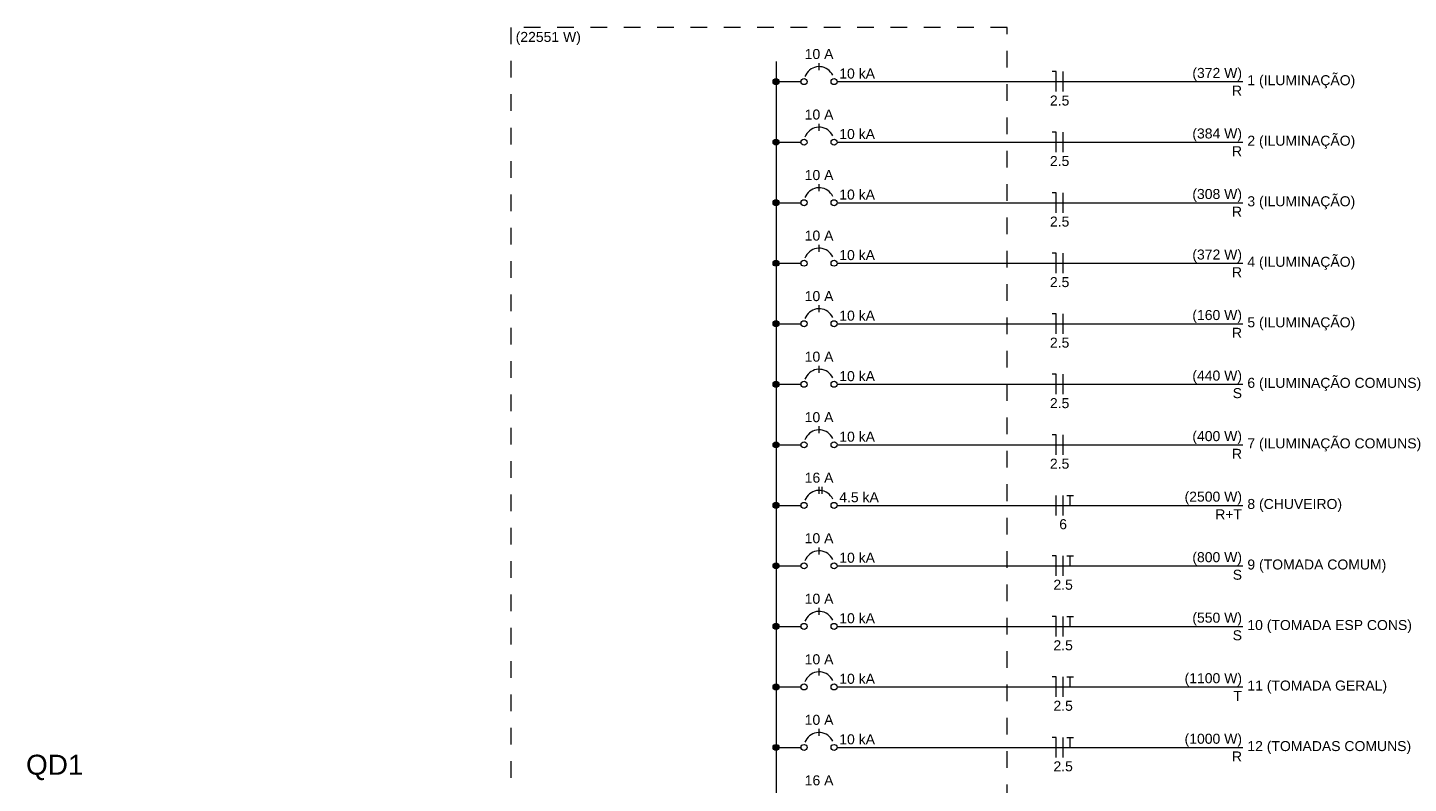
# Model space of a CAD drawing. Header units: feet. Extents: x -18 to 1038, y -110 to 48.
# Tile 80 of 199: x 69.31 to 79.66, y -13.29 to -7.62. Entities that reach past the tile are written whole.
import ezdxf

# ---------------------------------------------------------------- set-up
doc = ezdxf.new("R2010")
doc.units = ezdxf.units.FT
doc.header["$MEASUREMENT"] = 0
doc.linetypes.add('JIS_02_1.2', pattern=[0.25, 0.125, -0.125])
for name, color, linetype, lineweight in [('DI-Barramento', 6, 'Continuous', 5), ('DI-Disjuntor', 1, 'Continuous', 5), ('DI-Fios', 3, 'Continuous', 5), ('DI-Linhas do diagrama', 9, 'Continuous', 5), ('DI-Pontilhado', 7, 'JIS_02_1.2', 5), ('DI-Textos do diagrama', 7, 'Continuous', 5), ('DI-Títulos', 3, 'Continuous', 5)]:
    doc.layers.add(name, color=color, linetype=linetype, lineweight=lineweight)
doc.styles.add('Arial', font='arial.ttf')

msp = doc.modelspace()

# ---------------------------------------------------------------- hatches: boundary and pattern name
at = {"layer": 'DI-Barramento', "linetype": 'Continuous'}
msp.add_hatch(color=256, dxfattribs=at).paths.add_polyline_path([(74.9397, -8.0286), (74.9396, -8.0266), (74.9393, -8.0247), (74.9389, -8.0228), (74.9383, -8.0209), (74.9376, -8.0191), (74.9367, -8.0173), (74.9356, -8.0157), (74.9344, -8.0141), (74.9331, -8.0127), (74.9316, -8.0114), (74.9301, -8.0102), (74.9284, -8.0091), (74.9267, -8.0082), (74.9249, -8.0075), (74.923, -8.0069), (74.9211, -8.0064), (74.9191, -8.0062), (74.9172, -8.0061), (74.9152, -8.0062), (74.9133, -8.0064), (74.9114, -8.0069), (74.9095, -8.0075), (74.9077, -8.0082), (74.9059, -8.0091), (74.9043, -8.0102), (74.9027, -8.0114), (74.9013, -8.0127), (74.8999, -8.0141), (74.8987, -8.0157), (74.8977, -8.0173), (74.8968, -8.0191), (74.896, -8.0209), (74.8954, -8.0228), (74.895, -8.0247), (74.8948, -8.0266), (74.8947, -8.0286), (74.8948, -8.0306), (74.895, -8.0325), (74.8954, -8.0344), (74.896, -8.0363), (74.8968, -8.0381), (74.8977, -8.0398), (74.8987, -8.0415), (74.8999, -8.0431), (74.9013, -8.0445), (74.9027, -8.0458), (74.9043, -8.047), (74.9059, -8.0481), (74.9077, -8.049), (74.9095, -8.0497), (74.9114, -8.0503), (74.9133, -8.0508), (74.9152, -8.051), (74.9172, -8.0511), (74.9191, -8.051), (74.9211, -8.0508), (74.923, -8.0503), (74.9249, -8.0497), (74.9267, -8.049), (74.9284, -8.0481), (74.9301, -8.047), (74.9316, -8.0458), (74.9331, -8.0445), (74.9344, -8.0431), (74.9356, -8.0415), (74.9367, -8.0398), (74.9376, -8.0381), (74.9383, -8.0363), (74.9389, -8.0344), (74.9393, -8.0325), (74.9396, -8.0306)])
at = {"layer": 'DI-Textos do diagrama', "linetype": 'Continuous'}
for points in [[(74.9397, -8.4823), (74.9396, -8.4804), (74.9393, -8.4784), (74.9389, -8.4765), (74.9383, -8.4747), (74.9376, -8.4728), (74.9367, -8.4711), (74.9356, -8.4694), (74.9344, -8.4679), (74.9331, -8.4664), (74.9316, -8.4651), (74.9301, -8.4639), (74.9284, -8.4629), (74.9267, -8.462), (74.9249, -8.4612), (74.923, -8.4606), (74.9211, -8.4602), (74.9191, -8.4599), (74.9172, -8.4598), (74.9152, -8.4599), (74.9133, -8.4602), (74.9114, -8.4606), (74.9095, -8.4612), (74.9077, -8.462), (74.9059, -8.4629), (74.9043, -8.4639), (74.9027, -8.4651), (74.9013, -8.4664), (74.8999, -8.4679), (74.8987, -8.4694), (74.8977, -8.4711), (74.8968, -8.4728), (74.896, -8.4747), (74.8954, -8.4765), (74.895, -8.4784), (74.8948, -8.4804), (74.8947, -8.4823), (74.8948, -8.4843), (74.895, -8.4863), (74.8954, -8.4882), (74.896, -8.49), (74.8968, -8.4919), (74.8977, -8.4936), (74.8987, -8.4953), (74.8999, -8.4968), (74.9013, -8.4983), (74.9027, -8.4996), (74.9043, -8.5008), (74.9059, -8.5018), (74.9077, -8.5027), (74.9095, -8.5035), (74.9114, -8.5041), (74.9133, -8.5045), (74.9152, -8.5048), (74.9172, -8.5048), (74.9191, -8.5048), (74.9211, -8.5045), (74.923, -8.5041), (74.9249, -8.5035), (74.9267, -8.5027), (74.9284, -8.5018), (74.9301, -8.5008), (74.9316, -8.4996), (74.9331, -8.4983), (74.9344, -8.4968), (74.9356, -8.4953), (74.9367, -8.4936), (74.9376, -8.4919), (74.9383, -8.49), (74.9389, -8.4882), (74.9393, -8.4863), (74.9396, -8.4843)], [(74.9397, -8.9361), (74.9396, -8.9341), (74.9393, -8.9322), (74.9389, -8.9303), (74.9383, -8.9284), (74.9376, -8.9266), (74.9367, -8.9248), (74.9356, -8.9232), (74.9344, -8.9216), (74.9331, -8.9202), (74.9316, -8.9189), (74.9301, -8.9177), (74.9284, -8.9166), (74.9267, -8.9157), (74.9249, -8.915), (74.923, -8.9144), (74.9211, -8.9139), (74.9191, -8.9137), (74.9172, -8.9136), (74.9152, -8.9137), (74.9133, -8.9139), (74.9114, -8.9144), (74.9095, -8.915), (74.9077, -8.9157), (74.9059, -8.9166), (74.9043, -8.9177), (74.9027, -8.9189), (74.9013, -8.9202), (74.8999, -8.9216), (74.8987, -8.9232), (74.8977, -8.9248), (74.8968, -8.9266), (74.896, -8.9284), (74.8954, -8.9303), (74.895, -8.9322), (74.8948, -8.9341), (74.8947, -8.9361), (74.8948, -8.9381), (74.895, -8.94), (74.8954, -8.9419), (74.896, -8.9438), (74.8968, -8.9456), (74.8977, -8.9473), (74.8987, -8.949), (74.8999, -8.9506), (74.9013, -8.952), (74.9027, -8.9533), (74.9043, -8.9545), (74.9059, -8.9556), (74.9077, -8.9565), (74.9095, -8.9572), (74.9114, -8.9578), (74.9133, -8.9583), (74.9152, -8.9585), (74.9172, -8.9586), (74.9191, -8.9585), (74.9211, -8.9583), (74.923, -8.9578), (74.9249, -8.9572), (74.9267, -8.9565), (74.9284, -8.9556), (74.9301, -8.9545), (74.9316, -8.9533), (74.9331, -8.952), (74.9344, -8.9506), (74.9356, -8.949), (74.9367, -8.9473), (74.9376, -8.9456), (74.9383, -8.9438), (74.9389, -8.9419), (74.9393, -8.94), (74.9396, -8.9381)], [(74.9397, -9.3898), (74.9396, -9.3879), (74.9393, -9.3859), (74.9389, -9.384), (74.9383, -9.3822), (74.9376, -9.3803), (74.9367, -9.3786), (74.9356, -9.3769), (74.9344, -9.3754), (74.9331, -9.3739), (74.9316, -9.3726), (74.9301, -9.3714), (74.9284, -9.3704), (74.9267, -9.3695), (74.9249, -9.3687), (74.923, -9.3681), (74.9211, -9.3677), (74.9191, -9.3674), (74.9172, -9.3673), (74.9152, -9.3674), (74.9133, -9.3677), (74.9114, -9.3681), (74.9095, -9.3687), (74.9077, -9.3695), (74.9059, -9.3704), (74.9043, -9.3714), (74.9027, -9.3726), (74.9013, -9.3739), (74.8999, -9.3754), (74.8987, -9.3769), (74.8977, -9.3786), (74.8968, -9.3803), (74.896, -9.3822), (74.8954, -9.384), (74.895, -9.3859), (74.8948, -9.3879), (74.8947, -9.3898), (74.8948, -9.3918), (74.895, -9.3938), (74.8954, -9.3957), (74.896, -9.3975), (74.8968, -9.3994), (74.8977, -9.4011), (74.8987, -9.4028), (74.8999, -9.4043), (74.9013, -9.4058), (74.9027, -9.4071), (74.9043, -9.4083), (74.9059, -9.4093), (74.9077, -9.4102), (74.9095, -9.411), (74.9114, -9.4116), (74.9133, -9.412), (74.9152, -9.4123), (74.9172, -9.4123), (74.9191, -9.4123), (74.9211, -9.412), (74.923, -9.4116), (74.9249, -9.411), (74.9267, -9.4102), (74.9284, -9.4093), (74.9301, -9.4083), (74.9316, -9.4071), (74.9331, -9.4058), (74.9344, -9.4043), (74.9356, -9.4028), (74.9367, -9.4011), (74.9376, -9.3994), (74.9383, -9.3975), (74.9389, -9.3957), (74.9393, -9.3938), (74.9396, -9.3918)], [(74.9397, -9.8436), (74.9396, -9.8416), (74.9393, -9.8397), (74.9389, -9.8378), (74.9383, -9.8359), (74.9376, -9.8341), (74.9367, -9.8323), (74.9356, -9.8307), (74.9344, -9.8291), (74.9331, -9.8277), (74.9316, -9.8264), (74.9301, -9.8252), (74.9284, -9.8241), (74.9267, -9.8232), (74.9249, -9.8225), (74.923, -9.8219), (74.9211, -9.8214), (74.9191, -9.8212), (74.9172, -9.8211), (74.9152, -9.8212), (74.9133, -9.8214), (74.9114, -9.8219), (74.9095, -9.8225), (74.9077, -9.8232), (74.9059, -9.8241), (74.9043, -9.8252), (74.9027, -9.8264), (74.9013, -9.8277), (74.8999, -9.8291), (74.8987, -9.8307), (74.8977, -9.8323), (74.8968, -9.8341), (74.896, -9.8359), (74.8954, -9.8378), (74.895, -9.8397), (74.8948, -9.8416), (74.8947, -9.8436), (74.8948, -9.8456), (74.895, -9.8475), (74.8954, -9.8494), (74.896, -9.8513), (74.8968, -9.8531), (74.8977, -9.8548), (74.8987, -9.8565), (74.8999, -9.8581), (74.9013, -9.8595), (74.9027, -9.8608), (74.9043, -9.862), (74.9059, -9.8631), (74.9077, -9.864), (74.9095, -9.8647), (74.9114, -9.8653), (74.9133, -9.8658), (74.9152, -9.866), (74.9172, -9.8661), (74.9191, -9.866), (74.9211, -9.8658), (74.923, -9.8653), (74.9249, -9.8647), (74.9267, -9.864), (74.9284, -9.8631), (74.9301, -9.862), (74.9316, -9.8608), (74.9331, -9.8595), (74.9344, -9.8581), (74.9356, -9.8565), (74.9367, -9.8548), (74.9376, -9.8531), (74.9383, -9.8513), (74.9389, -9.8494), (74.9393, -9.8475), (74.9396, -9.8456)], [(74.9397, -10.2973), (74.9396, -10.2954), (74.9393, -10.2934), (74.9389, -10.2915), (74.9383, -10.2897), (74.9376, -10.2878), (74.9367, -10.2861), (74.9356, -10.2844), (74.9344, -10.2829), (74.9331, -10.2814), (74.9316, -10.2801), (74.9301, -10.2789), (74.9284, -10.2779), (74.9267, -10.277), (74.9249, -10.2762), (74.923, -10.2756), (74.9211, -10.2752), (74.9191, -10.2749), (74.9172, -10.2748), (74.9152, -10.2749), (74.9133, -10.2752), (74.9114, -10.2756), (74.9095, -10.2762), (74.9077, -10.277), (74.9059, -10.2779), (74.9043, -10.2789), (74.9027, -10.2801), (74.9013, -10.2814), (74.8999, -10.2829), (74.8987, -10.2844), (74.8977, -10.2861), (74.8968, -10.2878), (74.896, -10.2897), (74.8954, -10.2915), (74.895, -10.2934), (74.8948, -10.2954), (74.8947, -10.2973), (74.8948, -10.2993), (74.895, -10.3013), (74.8954, -10.3032), (74.896, -10.305), (74.8968, -10.3069), (74.8977, -10.3086), (74.8987, -10.3103), (74.8999, -10.3118), (74.9013, -10.3133), (74.9027, -10.3146), (74.9043, -10.3158), (74.9059, -10.3168), (74.9077, -10.3177), (74.9095, -10.3185), (74.9114, -10.3191), (74.9133, -10.3195), (74.9152, -10.3198), (74.9172, -10.3198), (74.9191, -10.3198), (74.9211, -10.3195), (74.923, -10.3191), (74.9249, -10.3185), (74.9267, -10.3177), (74.9284, -10.3168), (74.9301, -10.3158), (74.9316, -10.3146), (74.9331, -10.3133), (74.9344, -10.3118), (74.9356, -10.3103), (74.9367, -10.3086), (74.9376, -10.3069), (74.9383, -10.305), (74.9389, -10.3032), (74.9393, -10.3013), (74.9396, -10.2993)], [(74.9397, -10.7511), (74.9396, -10.7491), (74.9393, -10.7472), (74.9389, -10.7453), (74.9383, -10.7434), (74.9376, -10.7416), (74.9367, -10.7398), (74.9356, -10.7382), (74.9344, -10.7366), (74.9331, -10.7352), (74.9316, -10.7339), (74.9301, -10.7327), (74.9284, -10.7316), (74.9267, -10.7307), (74.9249, -10.73), (74.923, -10.7294), (74.9211, -10.7289), (74.9191, -10.7287), (74.9172, -10.7286), (74.9152, -10.7287), (74.9133, -10.7289), (74.9114, -10.7294), (74.9095, -10.73), (74.9077, -10.7307), (74.9059, -10.7316), (74.9043, -10.7327), (74.9027, -10.7339), (74.9013, -10.7352), (74.8999, -10.7366), (74.8987, -10.7382), (74.8977, -10.7398), (74.8968, -10.7416), (74.896, -10.7434), (74.8954, -10.7453), (74.895, -10.7472), (74.8948, -10.7491), (74.8947, -10.7511), (74.8948, -10.7531), (74.895, -10.755), (74.8954, -10.7569), (74.896, -10.7588), (74.8968, -10.7606), (74.8977, -10.7623), (74.8987, -10.764), (74.8999, -10.7656), (74.9013, -10.767), (74.9027, -10.7683), (74.9043, -10.7695), (74.9059, -10.7706), (74.9077, -10.7715), (74.9095, -10.7722), (74.9114, -10.7728), (74.9133, -10.7733), (74.9152, -10.7735), (74.9172, -10.7736), (74.9191, -10.7735), (74.9211, -10.7733), (74.923, -10.7728), (74.9249, -10.7722), (74.9267, -10.7715), (74.9284, -10.7706), (74.9301, -10.7695), (74.9316, -10.7683), (74.9331, -10.767), (74.9344, -10.7656), (74.9356, -10.764), (74.9367, -10.7623), (74.9376, -10.7606), (74.9383, -10.7588), (74.9389, -10.7569), (74.9393, -10.755), (74.9396, -10.7531)], [(74.9397, -11.2048), (74.9396, -11.2029), (74.9393, -11.2009), (74.9389, -11.199), (74.9383, -11.1972), (74.9376, -11.1953), (74.9367, -11.1936), (74.9356, -11.1919), (74.9344, -11.1904), (74.9331, -11.1889), (74.9316, -11.1876), (74.9301, -11.1864), (74.9284, -11.1854), (74.9267, -11.1845), (74.9249, -11.1837), (74.923, -11.1831), (74.9211, -11.1827), (74.9191, -11.1824), (74.9172, -11.1823), (74.9152, -11.1824), (74.9133, -11.1827), (74.9114, -11.1831), (74.9095, -11.1837), (74.9077, -11.1845), (74.9059, -11.1854), (74.9043, -11.1864), (74.9027, -11.1876), (74.9013, -11.1889), (74.8999, -11.1904), (74.8987, -11.1919), (74.8977, -11.1936), (74.8968, -11.1953), (74.896, -11.1972), (74.8954, -11.199), (74.895, -11.2009), (74.8948, -11.2029), (74.8947, -11.2048), (74.8948, -11.2068), (74.895, -11.2088), (74.8954, -11.2107), (74.896, -11.2125), (74.8968, -11.2144), (74.8977, -11.2161), (74.8987, -11.2178), (74.8999, -11.2193), (74.9013, -11.2208), (74.9027, -11.2221), (74.9043, -11.2233), (74.9059, -11.2243), (74.9077, -11.2252), (74.9095, -11.226), (74.9114, -11.2266), (74.9133, -11.227), (74.9152, -11.2273), (74.9172, -11.2273), (74.9191, -11.2273), (74.9211, -11.227), (74.923, -11.2266), (74.9249, -11.226), (74.9267, -11.2252), (74.9284, -11.2243), (74.9301, -11.2233), (74.9316, -11.2221), (74.9331, -11.2208), (74.9344, -11.2193), (74.9356, -11.2178), (74.9367, -11.2161), (74.9376, -11.2144), (74.9383, -11.2125), (74.9389, -11.2107), (74.9393, -11.2088), (74.9396, -11.2068)], [(74.9397, -11.6586), (74.9396, -11.6566), (74.9393, -11.6547), (74.9389, -11.6528), (74.9383, -11.6509), (74.9376, -11.6491), (74.9367, -11.6473), (74.9356, -11.6457), (74.9344, -11.6441), (74.9331, -11.6427), (74.9316, -11.6414), (74.9301, -11.6402), (74.9284, -11.6391), (74.9267, -11.6382), (74.9249, -11.6375), (74.923, -11.6369), (74.9211, -11.6364), (74.9191, -11.6362), (74.9172, -11.6361), (74.9152, -11.6362), (74.9133, -11.6364), (74.9114, -11.6369), (74.9095, -11.6375), (74.9077, -11.6382), (74.9059, -11.6391), (74.9043, -11.6402), (74.9027, -11.6414), (74.9013, -11.6427), (74.8999, -11.6441), (74.8987, -11.6457), (74.8977, -11.6473), (74.8968, -11.6491), (74.896, -11.6509), (74.8954, -11.6528), (74.895, -11.6547), (74.8948, -11.6566), (74.8947, -11.6586), (74.8948, -11.6606), (74.895, -11.6625), (74.8954, -11.6644), (74.896, -11.6663), (74.8968, -11.6681), (74.8977, -11.6698), (74.8987, -11.6715), (74.8999, -11.6731), (74.9013, -11.6745), (74.9027, -11.6758), (74.9043, -11.677), (74.9059, -11.6781), (74.9077, -11.679), (74.9095, -11.6797), (74.9114, -11.6803), (74.9133, -11.6808), (74.9152, -11.681), (74.9172, -11.6811), (74.9191, -11.681), (74.9211, -11.6808), (74.923, -11.6803), (74.9249, -11.6797), (74.9267, -11.679), (74.9284, -11.6781), (74.9301, -11.677), (74.9316, -11.6758), (74.9331, -11.6745), (74.9344, -11.6731), (74.9356, -11.6715), (74.9367, -11.6698), (74.9376, -11.6681), (74.9383, -11.6663), (74.9389, -11.6644), (74.9393, -11.6625), (74.9396, -11.6606)], [(74.9397, -12.1123), (74.9396, -12.1104), (74.9393, -12.1084), (74.9389, -12.1065), (74.9383, -12.1046), (74.9376, -12.1028), (74.9367, -12.1011), (74.9356, -12.0994), (74.9344, -12.0979), (74.9331, -12.0964), (74.9316, -12.0951), (74.9301, -12.0939), (74.9284, -12.0929), (74.9267, -12.092), (74.9249, -12.0912), (74.923, -12.0906), (74.9211, -12.0902), (74.9191, -12.0899), (74.9172, -12.0898), (74.9152, -12.0899), (74.9133, -12.0902), (74.9114, -12.0906), (74.9095, -12.0912), (74.9077, -12.092), (74.9059, -12.0929), (74.9043, -12.0939), (74.9027, -12.0951), (74.9013, -12.0964), (74.8999, -12.0979), (74.8987, -12.0994), (74.8977, -12.1011), (74.8968, -12.1028), (74.896, -12.1046), (74.8954, -12.1065), (74.895, -12.1084), (74.8948, -12.1104), (74.8947, -12.1123), (74.8948, -12.1143), (74.895, -12.1163), (74.8954, -12.1182), (74.896, -12.12), (74.8968, -12.1219), (74.8977, -12.1236), (74.8987, -12.1253), (74.8999, -12.1268), (74.9013, -12.1283), (74.9027, -12.1296), (74.9043, -12.1308), (74.9059, -12.1318), (74.9077, -12.1327), (74.9095, -12.1335), (74.9114, -12.1341), (74.9133, -12.1345), (74.9152, -12.1348), (74.9172, -12.1348), (74.9191, -12.1348), (74.9211, -12.1345), (74.923, -12.1341), (74.9249, -12.1335), (74.9267, -12.1327), (74.9284, -12.1318), (74.9301, -12.1308), (74.9316, -12.1296), (74.9331, -12.1283), (74.9344, -12.1268), (74.9356, -12.1253), (74.9367, -12.1236), (74.9376, -12.1219), (74.9383, -12.12), (74.9389, -12.1182), (74.9393, -12.1163), (74.9396, -12.1143)], [(74.9397, -12.5661), (74.9396, -12.5641), (74.9393, -12.5622), (74.9389, -12.5603), (74.9383, -12.5584), (74.9376, -12.5566), (74.9367, -12.5548), (74.9356, -12.5532), (74.9344, -12.5516), (74.9331, -12.5502), (74.9316, -12.5489), (74.9301, -12.5477), (74.9284, -12.5466), (74.9267, -12.5457), (74.9249, -12.545), (74.923, -12.5444), (74.9211, -12.5439), (74.9191, -12.5437), (74.9172, -12.5436), (74.9152, -12.5437), (74.9133, -12.5439), (74.9114, -12.5444), (74.9095, -12.545), (74.9077, -12.5457), (74.9059, -12.5466), (74.9043, -12.5477), (74.9027, -12.5489), (74.9013, -12.5502), (74.8999, -12.5516), (74.8987, -12.5532), (74.8977, -12.5548), (74.8968, -12.5566), (74.896, -12.5584), (74.8954, -12.5603), (74.895, -12.5622), (74.8948, -12.5641), (74.8947, -12.5661), (74.8948, -12.5681), (74.895, -12.57), (74.8954, -12.5719), (74.896, -12.5738), (74.8968, -12.5756), (74.8977, -12.5773), (74.8987, -12.579), (74.8999, -12.5806), (74.9013, -12.582), (74.9027, -12.5833), (74.9043, -12.5845), (74.9059, -12.5856), (74.9077, -12.5865), (74.9095, -12.5872), (74.9114, -12.5878), (74.9133, -12.5883), (74.9152, -12.5885), (74.9172, -12.5886), (74.9191, -12.5885), (74.9211, -12.5883), (74.923, -12.5878), (74.9249, -12.5872), (74.9267, -12.5865), (74.9284, -12.5856), (74.9301, -12.5845), (74.9316, -12.5833), (74.9331, -12.582), (74.9344, -12.5806), (74.9356, -12.579), (74.9367, -12.5773), (74.9376, -12.5756), (74.9383, -12.5738), (74.9389, -12.5719), (74.9393, -12.57), (74.9396, -12.5681)], [(74.9397, -13.0198), (74.9396, -13.0179), (74.9393, -13.0159), (74.9389, -13.014), (74.9383, -13.0121), (74.9376, -13.0103), (74.9367, -13.0086), (74.9356, -13.0069), (74.9344, -13.0054), (74.9331, -13.0039), (74.9316, -13.0026), (74.9301, -13.0014), (74.9284, -13.0004), (74.9267, -12.9995), (74.9249, -12.9987), (74.923, -12.9981), (74.9211, -12.9977), (74.9191, -12.9974), (74.9172, -12.9973), (74.9152, -12.9974), (74.9133, -12.9977), (74.9114, -12.9981), (74.9095, -12.9987), (74.9077, -12.9995), (74.9059, -13.0004), (74.9043, -13.0014), (74.9027, -13.0026), (74.9013, -13.0039), (74.8999, -13.0054), (74.8987, -13.0069), (74.8977, -13.0086), (74.8968, -13.0103), (74.896, -13.0121), (74.8954, -13.014), (74.895, -13.0159), (74.8948, -13.0179), (74.8947, -13.0198), (74.8948, -13.0218), (74.895, -13.0238), (74.8954, -13.0257), (74.896, -13.0275), (74.8968, -13.0294), (74.8977, -13.0311), (74.8987, -13.0327), (74.8999, -13.0343), (74.9013, -13.0358), (74.9027, -13.0371), (74.9043, -13.0383), (74.9059, -13.0393), (74.9077, -13.0402), (74.9095, -13.041), (74.9114, -13.0416), (74.9133, -13.042), (74.9152, -13.0423), (74.9172, -13.0423), (74.9191, -13.0423), (74.9211, -13.042), (74.923, -13.0416), (74.9249, -13.041), (74.9267, -13.0402), (74.9284, -13.0393), (74.9301, -13.0383), (74.9316, -13.0371), (74.9331, -13.0358), (74.9344, -13.0343), (74.9356, -13.0327), (74.9367, -13.0311), (74.9376, -13.0294), (74.9383, -13.0275), (74.9389, -13.0257), (74.9393, -13.0238), (74.9396, -13.0218)]]:
    msp.add_hatch(color=256, dxfattribs=at).paths.add_polyline_path(points)

# ---------------------------------------------------------------- linework, layer by layer
at = {"layer": 'DI-Barramento'}
msp.add_line((74.9172, -7.8786), (74.9172, -19.5223), dxfattribs=at)
msp.add_circle((74.9172, -8.0286), 0.0225, dxfattribs=at)
at = {"layer": 'DI-Disjuntor'}
for p, q in [((75.2397, -7.9423), (75.2397, -7.8898)), ((75.2397, -8.3961), (75.2397, -8.3436)), ((75.2397, -8.8498), (75.2397, -8.7973)), ((75.2397, -9.3036), (75.2397, -9.2511)), ((75.2397, -9.7573), (75.2397, -9.7048)), ((75.2397, -10.2111), (75.2397, -10.1586)), ((75.2397, -10.6648), (75.2397, -10.6123)), ((75.2397, -11.1186), (75.2397, -11.0661)), ((75.2622, -11.1186), (75.2622, -11.0661)), ((75.2397, -11.5723), (75.2397, -11.5198)), ((75.2397, -12.0261), (75.2397, -11.9736)), ((75.2397, -12.4798), (75.2397, -12.4273)), ((75.2397, -12.9336), (75.2397, -12.8811))]:
    msp.add_line(p, q, dxfattribs=at)
for points in [[(75.3416, -7.9811), (75.3346, -7.9682), (75.3259, -7.9563), (75.3157, -7.9457), (75.3042, -7.9364), (75.2916, -7.9288), (75.2782, -7.9229), (75.264, -7.9188), (75.2495, -7.9165), (75.2348, -7.9162), (75.2201, -7.9178), (75.2058, -7.9213), (75.1921, -7.9266), (75.1792, -7.9337), (75.1674, -7.9424), (75.1567, -7.9526), (75.1475, -7.9641), (75.1399, -7.9767), (75.134, -7.9901)], [(75.3416, -8.4348), (75.3346, -8.4219), (75.3259, -8.41), (75.3157, -8.3994), (75.3042, -8.3902), (75.2916, -8.3826), (75.2782, -8.3766), (75.264, -8.3725), (75.2495, -8.3703), (75.2348, -8.37), (75.2201, -8.3716), (75.2058, -8.3751), (75.1921, -8.3804), (75.1792, -8.3875), (75.1674, -8.3962), (75.1567, -8.4063), (75.1475, -8.4178), (75.1399, -8.4304), (75.134, -8.4439)], [(75.3416, -8.8886), (75.3346, -8.8757), (75.3259, -8.8638), (75.3157, -8.8532), (75.3042, -8.8439), (75.2916, -8.8363), (75.2782, -8.8304), (75.264, -8.8263), (75.2495, -8.824), (75.2348, -8.8237), (75.2201, -8.8253), (75.2058, -8.8288), (75.1921, -8.8341), (75.1792, -8.8412), (75.1674, -8.8499), (75.1567, -8.8601), (75.1475, -8.8716), (75.1399, -8.8842), (75.134, -8.8976)], [(75.3416, -9.3423), (75.3346, -9.3294), (75.3259, -9.3175), (75.3157, -9.3069), (75.3042, -9.2977), (75.2916, -9.2901), (75.2782, -9.2841), (75.264, -9.28), (75.2495, -9.2778), (75.2348, -9.2775), (75.2201, -9.2791), (75.2058, -9.2826), (75.1921, -9.2879), (75.1792, -9.295), (75.1674, -9.3037), (75.1567, -9.3138), (75.1475, -9.3253), (75.1399, -9.3379), (75.134, -9.3514)], [(75.3416, -9.7961), (75.3346, -9.7831), (75.3259, -9.7713), (75.3157, -9.7607), (75.3042, -9.7514), (75.2916, -9.7438), (75.2782, -9.7379), (75.264, -9.7338), (75.2495, -9.7315), (75.2348, -9.7312), (75.2201, -9.7328), (75.2058, -9.7363), (75.1921, -9.7416), (75.1792, -9.7487), (75.1674, -9.7574), (75.1567, -9.7676), (75.1475, -9.7791), (75.1399, -9.7916), (75.134, -9.8051)], [(75.3416, -10.2498), (75.3346, -10.2369), (75.3259, -10.225), (75.3157, -10.2144), (75.3042, -10.2052), (75.2916, -10.1976), (75.2782, -10.1916), (75.264, -10.1875), (75.2495, -10.1853), (75.2348, -10.185), (75.2201, -10.1866), (75.2058, -10.1901), (75.1921, -10.1954), (75.1792, -10.2025), (75.1674, -10.2112), (75.1567, -10.2213), (75.1475, -10.2328), (75.1399, -10.2454), (75.134, -10.2589)], [(75.3416, -10.7036), (75.3346, -10.6906), (75.3259, -10.6788), (75.3157, -10.6682), (75.3042, -10.6589), (75.2916, -10.6513), (75.2782, -10.6454), (75.264, -10.6413), (75.2495, -10.639), (75.2348, -10.6387), (75.2201, -10.6403), (75.2058, -10.6438), (75.1921, -10.6491), (75.1792, -10.6562), (75.1674, -10.6649), (75.1567, -10.6751), (75.1475, -10.6866), (75.1399, -10.6991), (75.134, -10.7126)], [(75.3416, -11.1573), (75.3346, -11.1444), (75.3259, -11.1325), (75.3157, -11.1219), (75.3042, -11.1127), (75.2916, -11.1051), (75.2782, -11.0991), (75.264, -11.095), (75.2495, -11.0928), (75.2348, -11.0925), (75.2201, -11.0941), (75.2058, -11.0976), (75.1921, -11.1029), (75.1792, -11.11), (75.1674, -11.1187), (75.1567, -11.1288), (75.1475, -11.1403), (75.1399, -11.1529), (75.134, -11.1664)], [(75.3416, -11.611), (75.3346, -11.5981), (75.3259, -11.5863), (75.3157, -11.5757), (75.3042, -11.5664), (75.2916, -11.5588), (75.2782, -11.5529), (75.264, -11.5488), (75.2495, -11.5465), (75.2348, -11.5462), (75.2201, -11.5478), (75.2058, -11.5513), (75.1921, -11.5566), (75.1792, -11.5637), (75.1674, -11.5724), (75.1567, -11.5826), (75.1475, -11.5941), (75.1399, -11.6066), (75.134, -11.6201)], [(75.3416, -12.0648), (75.3346, -12.0519), (75.3259, -12.04), (75.3157, -12.0294), (75.3042, -12.0202), (75.2916, -12.0126), (75.2782, -12.0066), (75.264, -12.0025), (75.2495, -12.0003), (75.2348, -12), (75.2201, -12.0016), (75.2058, -12.0051), (75.1921, -12.0104), (75.1792, -12.0175), (75.1674, -12.0262), (75.1567, -12.0363), (75.1475, -12.0478), (75.1399, -12.0604), (75.134, -12.0739)], [(75.3416, -12.5185), (75.3346, -12.5056), (75.3259, -12.4938), (75.3157, -12.4832), (75.3042, -12.4739), (75.2916, -12.4663), (75.2782, -12.4604), (75.264, -12.4563), (75.2495, -12.454), (75.2348, -12.4537), (75.2201, -12.4553), (75.2058, -12.4588), (75.1921, -12.4641), (75.1792, -12.4712), (75.1674, -12.4799), (75.1567, -12.4901), (75.1475, -12.5016), (75.1399, -12.5141), (75.134, -12.5276)], [(75.3416, -12.9723), (75.3346, -12.9594), (75.3259, -12.9475), (75.3157, -12.9369), (75.3042, -12.9277), (75.2916, -12.9201), (75.2782, -12.9141), (75.264, -12.91), (75.2495, -12.9078), (75.2348, -12.9075), (75.2201, -12.9091), (75.2058, -12.9126), (75.1921, -12.9179), (75.1792, -12.925), (75.1674, -12.9337), (75.1567, -12.9438), (75.1475, -12.9553), (75.1399, -12.9679), (75.134, -12.9814)]]:
    msp.add_lwpolyline(points, dxfattribs=at)
for centre in [(75.1272, -8.0286), (75.3522, -8.0286), (75.1272, -8.4823), (75.3522, -8.4823), (75.1272, -8.9361), (75.3522, -8.9361), (75.1272, -9.3898), (75.3522, -9.3898), (75.1272, -9.8436), (75.3522, -9.8436), (75.1272, -10.2973), (75.3522, -10.2973), (75.1272, -10.7511), (75.3522, -10.7511), (75.1272, -11.2048), (75.3522, -11.2048), (75.1272, -11.6586), (75.3522, -11.6586), (75.1272, -12.1123), (75.3522, -12.1123), (75.1272, -12.5661), (75.3522, -12.5661), (75.1272, -13.0198), (75.3522, -13.0198)]:
    msp.add_circle(centre, 0.0225, dxfattribs=at)
at = {"layer": 'DI-Fios'}
for p, q in [((77.0172, -7.9536), (76.9872, -7.9536)), ((77.0172, -8.1036), (77.0172, -7.9536)), ((77.0697, -8.1036), (77.0697, -7.9536)), ((77.0172, -8.4073), (76.9872, -8.4073)), ((77.0172, -8.5573), (77.0172, -8.4073)), ((77.0697, -8.5573), (77.0697, -8.4073)), ((77.0172, -8.8611), (76.9872, -8.8611)), ((77.0172, -9.0111), (77.0172, -8.8611)), ((77.0697, -9.0111), (77.0697, -8.8611)), ((77.0172, -9.3148), (76.9872, -9.3148)), ((77.0172, -9.4648), (77.0172, -9.3148)), ((77.0697, -9.4648), (77.0697, -9.3148)), ((77.0172, -9.7686), (76.9872, -9.7686)), ((77.0172, -9.9186), (77.0172, -9.7686)), ((77.0697, -9.9186), (77.0697, -9.7686)), ((77.0172, -10.2223), (76.9872, -10.2223)), ((77.0172, -10.3723), (77.0172, -10.2223)), ((77.0697, -10.3723), (77.0697, -10.2223)), ((77.0172, -10.6761), (76.9872, -10.6761)), ((77.0172, -10.8261), (77.0172, -10.6761)), ((77.0697, -10.8261), (77.0697, -10.6761)), ((77.0172, -11.2798), (77.0172, -11.1298)), ((77.0697, -11.2798), (77.0697, -11.1298)), ((77.0982, -11.1298), (77.1462, -11.1298)), ((77.1222, -11.2048), (77.1222, -11.1298)), ((77.0172, -11.5836), (76.9872, -11.5836)), ((77.0172, -11.7336), (77.0172, -11.5836)), ((77.0697, -11.7336), (77.0697, -11.5836)), ((77.0982, -11.5836), (77.1462, -11.5836)), ((77.1222, -11.6586), (77.1222, -11.5836)), ((77.0172, -12.0373), (76.9872, -12.0373)), ((77.0172, -12.1873), (77.0172, -12.0373)), ((77.0697, -12.1873), (77.0697, -12.0373)), ((77.0982, -12.0373), (77.1462, -12.0373)), ((77.1222, -12.1123), (77.1222, -12.0373)), ((77.0172, -12.4911), (76.9872, -12.4911)), ((77.0172, -12.6411), (77.0172, -12.4911)), ((77.0697, -12.6411), (77.0697, -12.4911)), ((77.0982, -12.4911), (77.1462, -12.4911)), ((77.1222, -12.5661), (77.1222, -12.4911)), ((77.0172, -12.9448), (76.9872, -12.9448)), ((77.0172, -13.0948), (77.0172, -12.9448)), ((77.0697, -13.0948), (77.0697, -12.9448)), ((77.0982, -12.9448), (77.1462, -12.9448)), ((77.1222, -13.0198), (77.1222, -12.9448))]:
    msp.add_line(p, q, dxfattribs=at)
at = {"layer": 'DI-Linhas do diagrama'}
for p, q in [((74.9397, -8.0286), (75.1047, -8.0286)), ((75.3747, -8.0286), (78.4159, -8.0286)), ((74.9397, -8.4823), (75.1047, -8.4823)), ((75.3747, -8.4823), (78.4159, -8.4823)), ((74.9397, -8.9361), (75.1047, -8.9361)), ((75.3747, -8.9361), (78.4159, -8.9361)), ((74.9397, -9.3898), (75.1047, -9.3898)), ((75.3747, -9.3898), (78.4159, -9.3898)), ((74.9397, -9.8436), (75.1047, -9.8436)), ((75.3747, -9.8436), (78.4159, -9.8436)), ((74.9397, -10.2973), (75.1047, -10.2973)), ((75.3747, -10.2973), (78.4159, -10.2973)), ((74.9397, -10.7511), (75.1047, -10.7511)), ((75.3747, -10.7511), (78.4159, -10.7511)), ((74.9397, -11.2048), (75.1047, -11.2048)), ((75.3747, -11.2048), (78.4159, -11.2048)), ((74.9397, -11.6586), (75.1047, -11.6586)), ((75.3747, -11.6586), (78.4159, -11.6586)), ((74.9397, -12.1123), (75.1047, -12.1123)), ((75.3747, -12.1123), (78.4159, -12.1123)), ((74.9397, -12.5661), (75.1047, -12.5661)), ((75.3747, -12.5661), (78.4159, -12.5661)), ((74.9397, -13.0198), (75.1047, -13.0198)), ((75.3747, -13.0198), (78.4159, -13.0198))]:
    msp.add_line(p, q, dxfattribs=at)
for centre in [(74.9172, -8.0286), (74.9172, -8.4823), (74.9172, -8.9361), (74.9172, -9.3898), (74.9172, -9.8436), (74.9172, -10.2973), (74.9172, -10.7511), (74.9172, -11.2048), (74.9172, -11.6586), (74.9172, -12.1123), (74.9172, -12.5661), (74.9172, -13.0198)]:
    msp.add_circle(centre, 0.0225, dxfattribs=at)
at = {"layer": 'DI-Pontilhado'}
for p, q in [((76.6497, -7.6236), (72.9297, -7.6236)), ((72.9297, -7.6236), (72.9297, -19.6723)), ((76.6497, -19.6723), (76.6497, -7.6236))]:
    msp.add_line(p, q, dxfattribs=at)
at = {"layer": 'DI-Textos do diagrama'}
for centre in [(74.9172, -8.4823), (74.9172, -8.9361), (74.9172, -9.3898), (74.9172, -9.8436), (74.9172, -10.2973), (74.9172, -10.7511), (74.9172, -11.2048), (74.9172, -11.6586), (74.9172, -12.1123), (74.9172, -12.5661), (74.9172, -13.0198)]:
    msp.add_circle(centre, 0.0225, dxfattribs=at)

# ---------------------------------------------------------------- texts
at = {"layer": 'DI-Textos do diagrama', "char_height": 0.075, "line_spacing_factor": 0.6, "style": 'Arial'}
for s, insert, width, attachment_point in [('(22551 W)', (72.9647, -7.7533), 0.977973, 7), ('10 A', (75.2397, -7.8598), 0.431021, 8), ('10 kA', (75.3909, -8.0061), 0.535861, 7), ('(372 W)', (78.4109, -8.0233), 0.74497, 9), ('1 (ILUMINAÇÃO)', (78.4509, -8.0783), 1.618445, 7), ('R', (78.4109, -8.1336), 0.151372, 9), ('2.5', (77.0434, -8.2086), 0.291197, 8), ('10 A', (75.2397, -8.3136), 0.431021, 8), ('10 kA', (75.3909, -8.4598), 0.535861, 7), ('(384 W)', (78.4109, -8.4771), 0.74497, 9), ('R', (78.4109, -8.5873), 0.151372, 9), ('2 (ILUMINAÇÃO)', (78.4509, -8.5321), 1.618445, 7), ('2.5', (77.0434, -8.6623), 0.291197, 8), ('10 A', (75.2397, -8.7673), 0.431021, 8), ('10 kA', (75.3909, -8.9136), 0.535861, 7), ('(308 W)', (78.4109, -8.9308), 0.74497, 9), ('3 (ILUMINAÇÃO)', (78.4509, -8.9858), 1.618445, 7), ('R', (78.4109, -9.0411), 0.151372, 9), ('2.5', (77.0434, -9.1161), 0.291197, 8), ('10 A', (75.2397, -9.2211), 0.431021, 8), ('10 kA', (75.3909, -9.3673), 0.535861, 7), ('(372 W)', (78.4109, -9.3846), 0.74497, 9), ('R', (78.4109, -9.4948), 0.151372, 9), ('4 (ILUMINAÇÃO)', (78.4509, -9.4396), 1.618445, 7), ('2.5', (77.0434, -9.5698), 0.291197, 8), ('10 A', (75.2397, -9.6748), 0.431021, 8), ('10 kA', (75.3909, -9.8211), 0.535861, 7), ('(160 W)', (78.4109, -9.8383), 0.74497, 9), ('5 (ILUMINAÇÃO)', (78.4509, -9.8933), 1.618445, 7), ('2.5', (77.0434, -10.0236), 0.291197, 8), ('R', (78.4109, -9.9486), 0.151372, 9), ('10 A', (75.2397, -10.1286), 0.431021, 8), ('10 kA', (75.3909, -10.2748), 0.535861, 7), ('(440 W)', (78.4109, -10.2921), 0.74497, 9), ('6 (ILUMINAÇÃO COMUNS)', (78.4509, -10.3471), 2.608194, 7), ('S', (78.4109, -10.4023), 0.139825, 9), ('2.5', (77.0434, -10.4773), 0.291197, 8), ('10 A', (75.2397, -10.5823), 0.431021, 8), ('10 kA', (75.3909, -10.7286), 0.535861, 7), ('(400 W)', (78.4109, -10.7458), 0.74497, 9), ('R', (78.4109, -10.8561), 0.151372, 9), ('7 (ILUMINAÇÃO COMUNS)', (78.4509, -10.8008), 2.608194, 7), ('2.5', (77.0434, -10.9311), 0.291197, 8), ('16 A', (75.2397, -11.0361), 0.431021, 8), ('4.5 kA', (75.3909, -11.1823), 0.594055, 7), ('(2500 W)', (78.4109, -11.1996), 0.861471, 9), ('8 (CHUVEIRO)', (78.4509, -11.2546), 1.420541, 7), ('R+T', (78.4109, -11.3098), 0.401753, 9), ('6', (77.0697, -11.3848), 0.116502, 8), ('10 A', (75.2397, -11.4898), 0.431021, 8), ('10 kA', (75.3909, -11.6361), 0.535861, 7), ('(800 W)', (78.4109, -11.6533), 0.74497, 9), ('S', (78.4109, -11.7636), 0.139825, 9), ('9 (TOMADA COMUM)', (78.4509, -11.7083), 2.083994, 7), ('2.5', (77.0697, -11.8386), 0.291197, 8), ('10 A', (75.2397, -11.9436), 0.431021, 8), ('10 kA', (75.3909, -12.0898), 0.535861, 7), ('(550 W)', (78.4109, -12.1071), 0.74497, 9), ('10 (TOMADA ESP CONS)', (78.4509, -12.1621), 2.468826, 7), ('2.5', (77.0697, -12.2923), 0.291197, 8), ('S', (78.4109, -12.2173), 0.139825, 9), ('10 A', (75.2397, -12.3973), 0.431021, 8), ('10 kA', (75.3909, -12.5436), 0.535861, 7), ('(1100 W)', (78.4109, -12.5608), 0.861471, 9), ('11 (TOMADA GERAL)', (78.4509, -12.6158), 2.096113, 7), ('T', (78.4109, -12.6711), 0.128049, 9), ('2.5', (77.0697, -12.7461), 0.291197, 8), ('10 A', (75.2397, -12.8511), 0.431021, 8), ('10 kA', (75.3909, -12.9973), 0.535861, 7), ('(1000 W)', (78.4109, -13.0146), 0.861471, 9), ('R', (78.4109, -13.1248), 0.151372, 9), ('12 (TOMADAS COMUNS)', (78.4509, -13.0696), 2.456936, 7), ('2.5', (77.0697, -13.1998), 0.291197, 8), ('16 A', (75.2397, -13.3048), 0.431021, 8)]:
    msp.add_mtext(s, dxfattribs=dict(at, insert=insert, width=width, attachment_point=attachment_point))
at = {"layer": 'DI-Títulos', "insert": (69.2934, -13.2655), "char_height": 0.15, "width": 0.861814, "attachment_point": 7, "line_spacing_factor": 0.6, "style": 'Arial'}
msp.add_mtext('QD1', dxfattribs=at)

doc.saveas('drawing.dxf')
